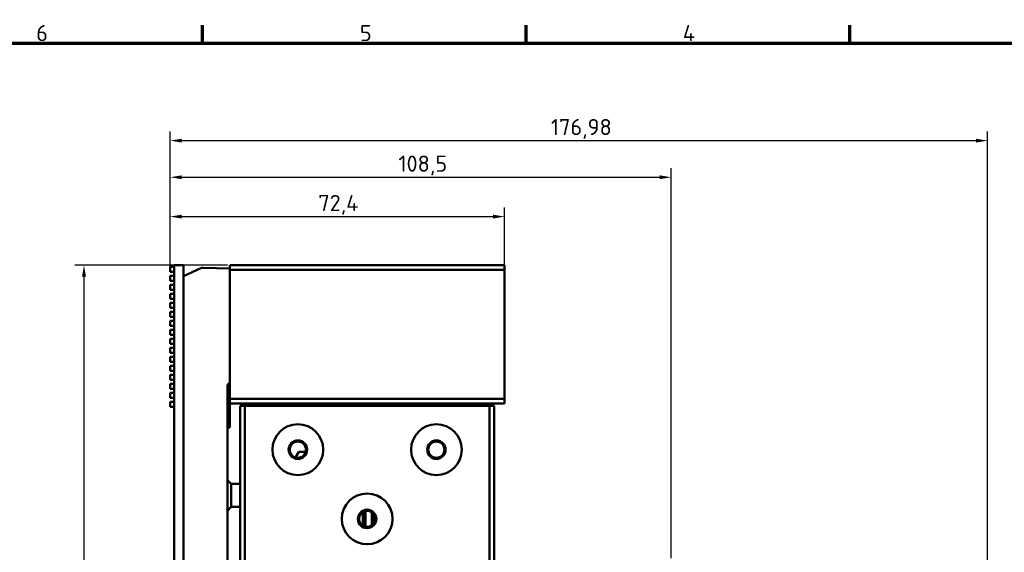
# Model space of a CAD drawing. Header units: millimetres. Extents: x 0 to 1891, y -60 to 594.
# Tile 116 of 118: x 451 to 664, y 464 to 579. Entities that reach past the tile are written whole.
import ezdxf

# ---------------------------------------------------------------- set-up
doc = ezdxf.new("R2010")
doc.units = ezdxf.units.MM
doc.layers.get('0').update_dxf_attribs({"lineweight": 25})
for name, color, linetype, lineweight in [('Bemaßung (ISO)', 7, 'Continuous', 25), ('Rahmen (ISO)', 7, 'Continuous', 70), ('Sichtbar (ISO)', 7, 'Continuous', 50)]:
    doc.layers.add(name, color=color, linetype=linetype, lineweight=lineweight)
doc.styles.add('Notiztext (DIN)', font='isocpeur.ttf')
doc.dimstyles.new('Standard (DIN)', dxfattribs={"dimtxt": 3.5, "dimasz": 2.5, "dimexe": 2, "dimexo": 0.5, "dimgap": 0.5, "dimtad": 1, "dimrnd": 1e-08, "dimtxsty": 'Notiztext (DIN)', "dimcen": 0.09, "dimdle": 10, "dimclrd": 256, "dimclre": 256, "dimclrt": 256, "dimadec": 0, "dimazin": 0, "dimtfac": 1, "dimtmove": 0, "dimatfit": 3, "dimfxl": 1, "dimtolj": 1, "dimtzin": 0, "dimlwd": -1, "dimlwe": -1, "dimarcsym": 0})

# ---------------------------------------------------------------- blocks, each defined once
blk = doc.blocks.new('Ränder Vorgaberahmen')
at = {"layer": 'Rahmen (ISO)'}
for p, q in [((490.58, 574), (490.58, 577.9)), ((560.67, 574), (560.67, 577.9)), ((630.75, 574), (630.75, 577.9))]:
    blk.add_line(p, q, dxfattribs=at)
at = {"layer": 'Rahmen (ISO)', "flags": 128}
blk.add_lwpolyline([(20, 20), (20, 574), (821, 574), (821, 20), (20, 20)], dxfattribs=at)
at = {"layer": 'Rahmen (ISO)', "char_height": 3.5, "attachment_point": 7, "style": 'Notiztext (DIN)'}
for s, insert in [('6', (454.62, 574.4)), ('5', (524.7, 574.4)), ('4', (594.61, 574.4))]:
    blk.add_mtext(s, dxfattribs=dict(at, insert=insert))
blk = doc.blocks.new('*D22')
at = {"layer": 'Bemaßung (ISO)', "transparency": 16777216}
for p, q in [((483.6, 526.02), (483.6, 554.84)), ((660.59, 397.32), (660.59, 554.84)), ((486.1, 552.84), (658.09, 552.84))]:
    blk.add_line(p, q, dxfattribs=at)
for points in [[(486.1, 553.26), (486.1, 552.43), (483.6, 552.84)], [(658.09, 553.26), (658.09, 552.43), (660.59, 552.84)]]:
    blk.add_solid(points, dxfattribs=at)
at = {"layer": 'Defpoints', "color": 0, "transparency": 16777216}
for p in [(660.59, 552.84), (483.6, 525.52), (660.59, 396.82)]:
    blk.add_point(p, dxfattribs=at)
at = {"layer": 'Bemaßung (ISO)', "transparency": 16777216, "insert": (566.06, 557.54), "char_height": 3.5, "attachment_point": 1, "style": 'Notiztext (DIN)'}
blk.add_mtext('\\A1;176,98', dxfattribs=at)
blk = doc.blocks.new('*D23')
at = {"layer": 'Bemaßung (ISO)', "transparency": 16777216}
for p, q in [((483.6, 525.47), (483.6, 546.91)), ((592.1, 462.38), (592.1, 546.91)), ((486.1, 544.91), (589.6, 544.91))]:
    blk.add_line(p, q, dxfattribs=at)
for points in [[(486.1, 545.33), (486.1, 544.49), (483.6, 544.91)], [(589.6, 545.33), (589.6, 544.5), (592.1, 544.91)]]:
    blk.add_solid(points, dxfattribs=at)
at = {"layer": 'Defpoints', "color": 0, "transparency": 16777216}
for p in [(592.1, 544.91), (483.6, 524.97), (592.1, 461.88)]:
    blk.add_point(p, dxfattribs=at)
at = {"layer": 'Bemaßung (ISO)', "transparency": 16777216, "insert": (533.04, 549.61), "char_height": 3.5, "attachment_point": 1, "rotation": 0.0014, "style": 'Notiztext (DIN)'}
blk.add_mtext('\\A1;108,5', dxfattribs=at)
blk = doc.blocks.new('*D24')
at = {"layer": 'Bemaßung (ISO)', "transparency": 16777216}
for p, q in [((483.6, 526.02), (483.6, 538.38)), ((556, 525.38), (556, 538.38)), ((486.1, 536.38), (553.5, 536.38))]:
    blk.add_line(p, q, dxfattribs=at)
for points in [[(486.1, 536.8), (486.1, 535.96), (483.6, 536.38)], [(553.5, 536.8), (553.5, 535.96), (556, 536.38)]]:
    blk.add_solid(points, dxfattribs=at)
at = {"layer": 'Defpoints', "color": 0, "transparency": 16777216}
for p in [(556, 536.38), (483.6, 525.52), (556, 524.88)]:
    blk.add_point(p, dxfattribs=at)
at = {"layer": 'Bemaßung (ISO)', "transparency": 16777216, "insert": (515.69, 541.08), "char_height": 3.5, "attachment_point": 1, "style": 'Notiztext (DIN)'}
blk.add_mtext('\\A1;72,4', dxfattribs=at)
blk = doc.blocks.new('*D25')
at = {"layer": 'Bemaßung (ISO)', "transparency": 16777216}
for p, q in [((496, 525.88), (462.95, 525.88)), ((464.95, 523.38), (464.95, 278.38)), ((496, 275.88), (462.95, 275.88))]:
    blk.add_line(p, q, dxfattribs=at)
for points in [[(464.54, 523.38), (465.37, 523.38), (464.95, 525.88)], [(464.54, 278.38), (465.37, 278.38), (464.95, 275.88)]]:
    blk.add_solid(points, dxfattribs=at)
at = {"layer": 'Defpoints', "color": 0, "transparency": 16777216}
for p in [(496.5, 525.88), (464.95, 275.88), (496.5, 275.88)]:
    blk.add_point(p, dxfattribs=at)
at = {"layer": 'Bemaßung (ISO)', "transparency": 16777216, "insert": (460.95, 397.55), "char_height": 3.5, "attachment_point": 1, "rotation": 90, "style": 'Notiztext (DIN)'}
blk.add_mtext('\\A1;250', dxfattribs=at)

msp = doc.modelspace()

# ---------------------------------------------------------------- linework, layer by layer
at = {"layer": 'Sichtbar (ISO)'}
for p, q in [((483.604, 525.525), (484.504, 525.525)), ((483.604, 525.525), (483.604, 524.425)), ((483.604, 524.425), (484.504, 524.425)), ((484.504, 525.88), (486.504, 525.88)), ((484.504, 525.88), (484.504, 276.03)), ((486.504, 525.88), (486.504, 276.03)), ((490.285, 525.214), (486.504, 523.455)), ((496.504, 525.106), (490.742, 525.307)), ((556.004, 525.88), (496.504, 525.88)), ((496.504, 525.88), (496.504, 524.88)), ((556.004, 524.88), (496.504, 524.88)), ((496.504, 524.88), (496.504, 496.88)), ((556.004, 524.88), (556.004, 525.88)), ((556.004, 524.88), (556.004, 496.88)), ((483.604, 523.572), (484.504, 523.572)), ((483.604, 523.572), (483.604, 522.472)), ((483.604, 522.472), (484.504, 522.472)), ((483.604, 521.619), (484.504, 521.619)), ((483.604, 521.619), (483.604, 520.519)), ((483.604, 520.519), (484.504, 520.519)), ((483.604, 519.666), (484.504, 519.666)), ((483.604, 519.666), (483.604, 518.566)), ((483.604, 518.566), (484.504, 518.566)), ((483.604, 517.713), (484.504, 517.713)), ((483.604, 517.713), (483.604, 516.613)), ((483.604, 516.613), (484.504, 516.613)), ((483.604, 515.76), (484.504, 515.76)), ((483.604, 515.76), (483.604, 514.66)), ((483.604, 514.66), (484.504, 514.66)), ((483.604, 513.807), (484.504, 513.807)), ((483.604, 513.807), (483.604, 512.707)), ((483.604, 512.707), (484.504, 512.707)), ((483.604, 511.854), (484.504, 511.854)), ((483.604, 511.854), (483.604, 510.754)), ((483.604, 510.754), (484.504, 510.754)), ((483.604, 509.901), (484.504, 509.901)), ((483.604, 509.901), (483.604, 508.801)), ((483.604, 508.801), (484.504, 508.801)), ((483.604, 507.948), (484.504, 507.948)), ((483.604, 507.948), (483.604, 506.848)), ((483.604, 506.848), (484.504, 506.848)), ((483.604, 505.995), (484.504, 505.995)), ((483.604, 505.995), (483.604, 504.895)), ((483.604, 504.895), (484.504, 504.895)), ((483.604, 504.042), (484.504, 504.042)), ((483.604, 504.042), (483.604, 502.942)), ((483.604, 502.942), (484.504, 502.942)), ((483.604, 502.089), (484.504, 502.089)), ((483.604, 502.089), (483.604, 500.989)), ((483.604, 500.989), (484.504, 500.989)), ((483.604, 500.136), (484.504, 500.136)), ((483.604, 500.136), (483.604, 499.036)), ((483.604, 499.036), (484.504, 499.036)), ((496.504, 500.455), (496.004, 499.955)), ((496.004, 411.455), (496.004, 499.955)), ((483.604, 498.183), (484.504, 498.183)), ((483.604, 498.183), (483.604, 497.083)), ((483.604, 497.083), (484.504, 497.083)), ((496.004, 498.515), (496.504, 498.515)), ((556.004, 496.88), (496.504, 496.88)), ((496.504, 496.88), (496.504, 495.88)), ((556.004, 495.88), (556.004, 496.88)), ((483.604, 496.23), (484.504, 496.23)), ((483.604, 496.23), (483.604, 495.13)), ((483.604, 495.13), (484.504, 495.13)), ((556.004, 495.88), (496.504, 495.88)), ((496.504, 495.88), (496.504, 492.455)), ((499.754, 495.38), (498.754, 495.38)), ((498.754, 432.38), (498.754, 495.38)), ((552.754, 495.38), (499.754, 495.38)), ((499.754, 457.88), (499.754, 495.38)), ((505.504, 495.88), (505.504, 495.38)), ((547.004, 495.88), (547.004, 495.38)), ((552.754, 306.38), (552.754, 495.38)), ((553.754, 495.38), (552.754, 495.38)), ((553.754, 306.38), (553.754, 495.38)), ((496.004, 492.455), (496.504, 492.455)), ((496.504, 492.455), (496.504, 490.703)), ((496.004, 490.703), (496.504, 490.703)), ((511.504, 485.38), (510.726, 484.212)), ((511.504, 485.38), (512.932, 485.38)), ((496.804, 478.455), (496.004, 479.255)), ((496.804, 473.455), (496.804, 478.455)), ((496.804, 478.455), (498.754, 478.455)), ((496.804, 473.455), (496.004, 472.655)), ((496.804, 473.455), (498.754, 473.455)), ((525.338, 472.371), (525.338, 469.389)), ((525.438, 472.428), (525.438, 469.332)), ((525.877, 469.171), (525.877, 472.589)), ((527.254, 472.316), (527.254, 469.444)), ((527.751, 469.973), (527.751, 471.787))]:
    msp.add_line(p, q, dxfattribs=at)
for centre, radius in [((511.254, 485.88), 5.5), ((541.254, 485.88), 5.5), ((511.254, 485.88), 2), ((511.254, 485.88), 1.75), ((541.254, 485.88), 2), ((541.254, 485.88), 1.75), ((526.254, 470.88), 5.5), ((526.254, 470.88), 2), ((526.254, 470.88), 1.75)]:
    msp.add_circle(centre, radius, dxfattribs=at)
msp.add_arc((490.707, 524.307), 1, 88, 114.95652, dxfattribs=at)

# ---------------------------------------------------------------- block references
msp.add_blockref('Ränder Vorgaberahmen', (0, 0))

# ---------------------------------------------------------------- dimensions: what is measured, and where the dimension line sits
at = {"layer": 'Bemaßung (ISO)'}
dim = msp.add_linear_dim(base=(660.585, 552.842), p1=(483.604, 525.525), p2=(660.585, 396.818), dimstyle='Standard (DIN)', override={"dimgap": 0.5, "dimdec": 2, "dimtol": 0, "dimlim": 0, "dimtp": 0, "dimtm": 0, "dimtdec": 2, "dimtofl": 0, "dimatfit": 1}, dxfattribs=at)
dim.commit()
dim.dimension.update_dxf_attribs({"geometry": '*D22', "text_midpoint": (572.095, 552.842), "dimtype": 160})
for base, p1, p2, angle, picture, middle in [((592.101, 544.913), (483.604, 524.975), (592.103, 461.882), 0.0014, '*D23', (537.852, 544.912)), ((556.004, 536.379), (483.604, 525.525), (556.004, 524.88), 180, '*D24', (519.804, 536.379)), ((464.953, 275.88), (496.504, 525.88), (496.504, 275.88), 90, '*D25', (464.953, 400.88))]:
    dim = msp.add_linear_dim(base=base, p1=p1, p2=p2, angle=angle, dimstyle='Standard (DIN)', override={"dimgap": 0.5, "dimdec": 2, "dimtol": 0, "dimlim": 0, "dimtp": 0, "dimtm": 0, "dimtdec": 2, "dimtofl": 0, "dimatfit": 1}, dxfattribs=at)
    dim.commit()
    dim.dimension.update_dxf_attribs({"geometry": picture, "text_midpoint": middle, "dimtype": 160})

doc.saveas('drawing.dxf')
